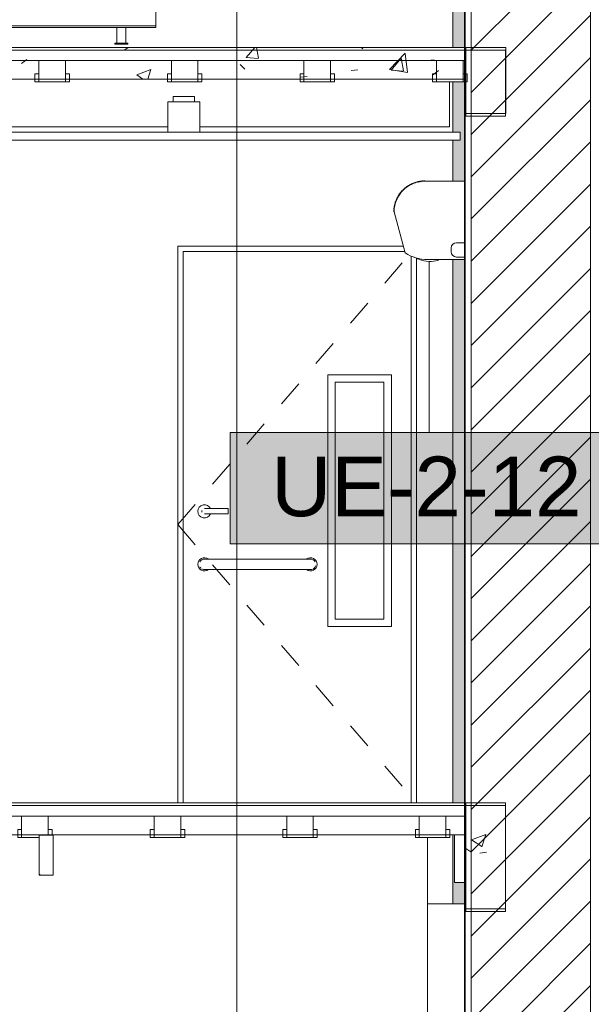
# Model space of a CAD drawing. Header units: metres. Extents: x 4.1 to 64.5, y -1.6 to 14.4.
# Tile 72 of 84: x 45.2 to 47.3, y 5.3 to 9. Entities that reach past the tile are written whole.
import ezdxf

# ---------------------------------------------------------------- set-up
doc = ezdxf.new("R2010")
doc.units = ezdxf.units.M
doc.linetypes.add('Center', pattern=[0.03175, 0.00635, -0.004763, 0.015875, -0.004763])
for name, color, linetype, lineweight in [('A-CLNG', 7, 'Continuous', 18), ('A-DOOR', 7, 'Continuous', 18), ('A-FLOR', 7, 'Continuous', 18), ('A-FLOR-MCUT', 7, 'Continuous', 18), ('A-FLOR-PATT', 7, 'Continuous', 18), ('A-WALL', 7, 'Continuous', 18), ('A-WALL-PATT', 7, 'Continuous', 18), ('E-LITE-EQPM', 7, 'Continuous', 18), ('G-ANNO-SYMB', 7, 'Continuous', 9), ('M-EQPM', 7, 'Continuous', 18), ('S-BEAM', 7, 'Continuous', 18), ('S-COLS', 7, 'Continuous', 18)]:
    doc.layers.add(name, color=color, linetype=linetype, lineweight=lineweight)
doc.layers.add('M-EQPM-IDEN', color=1, linetype='Continuous', lineweight=9, true_color=0xff0000)
doc.styles.add('Arial_1', font='arial.ttf', dxfattribs={"height": 0.225})
pattern_1 = [(50, (52.482, 6.033), (0.546555, -0.047815), [0.05715, -0.62865]), (355, (52.482, 6.033), (-0.105728, 0.573166), [0.04572, -0.50292]), (100.451, (52.528, 6.03), (0.440828, 0.52535), [0.04857, -0.53427]), (46.184, (52.482, 6.186), (0.81324, -0.12613), [0.08572, -0.94297]), (96.636, (52.55, 6.175), (0.71221, 0.74229), [0.07286, -0.80141]), (351.184, (52.482, 6.186), (0.71222, 0.74227), [0.06858, -0.75438]), (21, (52.558, 6.148), (0.454846, -0.306795), [0.05715, -0.62865]), (326, (52.558, 6.148), (0.185405, 0.55256), [0.04572, -0.50292]), (71.451, (52.596, 6.122), (0.64025, 0.245763), [0.04857, -0.53427]), (37.5, (52.482, 6.033), (0.009261, 0.253667), [0.02515, -0.47168, 0.02515, -0.48539, -0.50483]), (37.5, (52.482, 6.033), (0.009261, 0.253667), [-1.007, 0.02515, -0.47968]), (7.5, (52.482, 6.033), (0.200456, 0.300546), [0.02515, -0.26594, 0.02515, -0.46025, -0.19241]), (7.5, (52.482, 6.033), (0.200456, 0.300546), [-0.77648, 0.02515, -0.16726]), (327.5, (52.312, 6.033), (0.406768, -0.017188), [0.02515, -0.16535, 0.02515, -0.56921, -0.78867]), (327.5, (52.312, 6.033), (0.406768, -0.017188), [-0.78486, 0.02515, -0.76352]), (317.5, (52.236, 6.033), (0.444383, 0.07628), [0.02515, -0.2225, 0.02515, -0.36957, -0.56007]), (317.5, (52.236, 6.033), (0.444383, 0.07628), [-0.64237, 0.02515, -0.53492])]

# ---------------------------------------------------------------- blocks, each defined once
blk = doc.blocks.new('Porta sala de aula e laboratorio - P1 PORTA ESTUDIO-V52-Corte 7')
at = {"layer": 'A-DOOR'}
for p, q in [((53.2604, 8.14), (53.2604, 6.04)), ((54.1108, 8.14), (53.2604, 8.14)), ((53.2804, 6.04), (53.2804, 8.12)), ((53.2804, 8.12), (54.1162, 8.12)), ((54.1162, 8.12), (53.2804, 8.12)), ((53.2804, 8.12), (53.2804, 6.04)), ((54.1404, 6.04), (54.1404, 8.103)), ((54.1404, 6.04), (54.1404, 8.103)), ((54.1604, 6.04), (54.1604, 8.0963)), ((53.8254, 7.655), (54.0654, 7.655)), ((53.8254, 6.705), (53.8254, 7.655)), ((54.0654, 6.705), (54.0654, 7.655)), ((54.0374, 7.627), (53.8534, 7.627)), ((53.8534, 7.627), (53.8534, 6.733)), ((54.0374, 6.733), (54.0374, 7.627)), ((53.4504, 7.15), (53.3804, 7.15)), ((53.4504, 7.14), (53.4504, 7.15)), ((53.4504, 7.13), (53.4504, 7.14)), ((53.3804, 7.13), (53.4504, 7.13)), ((53.7304, 6.96), (53.3904, 6.96)), ((53.3904, 6.92), (53.7304, 6.92)), ((53.8534, 6.733), (54.0374, 6.733)), ((54.0654, 6.705), (53.8254, 6.705))]:
    blk.add_line(p, q, dxfattribs=at)
at = {"layer": 'A-DOOR', "linetype": 'Center'}
for q in [(54.1324, 8.1072), (54.1604, 6.04)]:
    blk.add_line((53.2604, 7.09), q, dxfattribs=at)
at = {"layer": 'A-DOOR', "flags": 128}
for points in [[(53.3804, 7.15), (53.3796, 7.15), (53.3788, 7.15), (53.3781, 7.15), (53.3773, 7.15), (53.3765, 7.15), (53.3757, 7.15), (53.3749, 7.15), (53.3742, 7.15), (53.3734, 7.15), (53.3727, 7.15), (53.3719, 7.15), (53.3712, 7.15), (53.3705, 7.15), (53.3698, 7.15), (53.3692, 7.15), (53.3685, 7.15), (53.3679, 7.15), (53.3673, 7.15), (53.3667, 7.15), (53.3661, 7.15), (53.3656, 7.15), (53.365, 7.15), (53.3645, 7.15), (53.3641, 7.15), (53.3636, 7.15), (53.3632, 7.15), (53.3628, 7.15), (53.3624, 7.15), (53.3621, 7.15), (53.3618, 7.15), (53.3615, 7.15), (53.3613, 7.15), (53.3611, 7.15), (53.3609, 7.15), (53.3607, 7.15), (53.3606, 7.15), (53.3605, 7.15), (53.3605, 7.15), (53.3604, 7.15)], [(53.3604, 7.13), (53.3605, 7.13), (53.3605, 7.13), (53.3606, 7.13), (53.3607, 7.13), (53.3608, 7.13), (53.361, 7.13), (53.3612, 7.13), (53.3615, 7.13), (53.3617, 7.13), (53.362, 7.13), (53.3624, 7.13), (53.3627, 7.13), (53.3631, 7.13), (53.3635, 7.13), (53.3639, 7.13), (53.3644, 7.13), (53.3649, 7.13), (53.3654, 7.13), (53.3659, 7.13), (53.3665, 7.13), (53.3671, 7.13), (53.3677, 7.13), (53.3683, 7.13), (53.369, 7.13), (53.3696, 7.13), (53.3703, 7.13), (53.371, 7.13), (53.3717, 7.13), (53.3725, 7.13), (53.3732, 7.13), (53.374, 7.13), (53.3747, 7.13), (53.3755, 7.13), (53.3763, 7.13), (53.377, 7.13), (53.3778, 7.13), (53.3786, 7.13), (53.3794, 7.13), (53.3802, 7.13), (53.3804, 7.13)], [(53.3904, 6.96), (53.3892, 6.96), (53.388, 6.96), (53.3869, 6.96), (53.3857, 6.96), (53.3845, 6.96), (53.3833, 6.96), (53.3822, 6.96), (53.381, 6.96), (53.3799, 6.96), (53.3788, 6.96), (53.3777, 6.96), (53.3766, 6.96), (53.3755, 6.96), (53.3745, 6.96), (53.3735, 6.96), (53.3725, 6.96), (53.3716, 6.96), (53.3707, 6.96), (53.3698, 6.96), (53.3689, 6.96), (53.3681, 6.96), (53.3673, 6.96), (53.3666, 6.96), (53.3659, 6.96), (53.3652, 6.96), (53.3646, 6.96), (53.364, 6.96), (53.3634, 6.96), (53.3629, 6.96), (53.3625, 6.96), (53.3621, 6.96), (53.3617, 6.96), (53.3614, 6.96), (53.3611, 6.96), (53.3609, 6.96), (53.3607, 6.96), (53.3606, 6.96), (53.3605, 6.96), (53.3604, 6.96), (53.3604, 6.96)], [(53.7604, 6.96), (53.7604, 6.96), (53.7604, 6.96), (53.7602, 6.96), (53.7601, 6.96), (53.7598, 6.96), (53.7596, 6.96), (53.7593, 6.96), (53.7589, 6.96), (53.7585, 6.96), (53.7581, 6.96), (53.7576, 6.96), (53.7571, 6.96), (53.7565, 6.96), (53.7559, 6.96), (53.7552, 6.96), (53.7545, 6.96), (53.7538, 6.96), (53.753, 6.96), (53.7522, 6.96), (53.7513, 6.96), (53.7505, 6.96), (53.7496, 6.96), (53.7486, 6.96), (53.7477, 6.96), (53.7467, 6.96), (53.7456, 6.96), (53.7446, 6.96), (53.7435, 6.96), (53.7424, 6.96), (53.7413, 6.96), (53.7402, 6.96), (53.739, 6.96), (53.7379, 6.96), (53.7367, 6.96), (53.7355, 6.96), (53.7344, 6.96), (53.7332, 6.96), (53.732, 6.96), (53.7308, 6.96), (53.7304, 6.96)], [(53.3604, 6.92), (53.3605, 6.92), (53.3605, 6.92), (53.3607, 6.92), (53.3608, 6.92), (53.361, 6.92), (53.3613, 6.92), (53.3616, 6.92), (53.362, 6.92), (53.3624, 6.92), (53.3628, 6.92), (53.3633, 6.92), (53.3638, 6.92), (53.3644, 6.92), (53.365, 6.92), (53.3657, 6.92), (53.3664, 6.92), (53.3671, 6.92), (53.3679, 6.92), (53.3687, 6.92), (53.3695, 6.92), (53.3704, 6.92), (53.3713, 6.92), (53.3723, 6.92), (53.3732, 6.92), (53.3742, 6.92), (53.3753, 6.92), (53.3763, 6.92), (53.3774, 6.92), (53.3785, 6.92), (53.3796, 6.92), (53.3807, 6.92), (53.3818, 6.92), (53.383, 6.92), (53.3842, 6.92), (53.3853, 6.92), (53.3865, 6.92), (53.3877, 6.92), (53.3889, 6.92), (53.3901, 6.92), (53.3904, 6.92)], [(53.7304, 6.92), (53.7316, 6.92), (53.7328, 6.92), (53.734, 6.92), (53.7352, 6.92), (53.7364, 6.92), (53.7376, 6.92), (53.7387, 6.92), (53.7399, 6.92), (53.741, 6.92), (53.7421, 6.92), (53.7432, 6.92), (53.7443, 6.92), (53.7454, 6.92), (53.7464, 6.92), (53.7474, 6.92), (53.7484, 6.92), (53.7493, 6.92), (53.7502, 6.92), (53.7511, 6.92), (53.752, 6.92), (53.7528, 6.92), (53.7536, 6.92), (53.7543, 6.92), (53.755, 6.92), (53.7557, 6.92), (53.7563, 6.92), (53.7569, 6.92), (53.7574, 6.92), (53.758, 6.92), (53.7584, 6.92), (53.7588, 6.92), (53.7592, 6.92), (53.7595, 6.92), (53.7598, 6.92), (53.76, 6.92), (53.7602, 6.92), (53.7603, 6.92), (53.7604, 6.92), (53.7604, 6.92), (53.7604, 6.92)]]:
    blk.add_lwpolyline(points, dxfattribs=at)
at = {"layer": 'A-DOOR'}
for centre, radius, start, end in [((53.3604, 7.14), 0.025, 23.748, 180), ((53.3604, 7.14), 0.025, 180, 336.2194), ((53.3604, 7.14), 0.01, 165, 180), ((53.3604, 7.14), 0.01, 180, 195), ((53.3604, 6.94), 0.025, 53.7209, 180), ((53.3604, 6.94), 0.02, 86.7168, 150), ((53.7604, 6.94), 0.025, 0, 126.2791), ((53.7604, 6.94), 0.02, 30, 93.2832), ((53.3604, 6.94), 0.025, 180, 306.9829), ((53.3604, 6.94), 0.02, 210, 225), ((53.3604, 6.94), 0.02, 240, 279.5989), ((53.7604, 6.94), 0.025, 233.397, 0), ((53.7604, 6.94), 0.02, 262.5937, 345)]:
    blk.add_arc(centre, radius, start, end, dxfattribs=at)
blk = doc.blocks.new('Light_-_LED_Recessed_fixture_-_Double_19510 - Light_-_LED_Recessed_fixture_-_Double_19510-V60-Corte 7')
at = {"layer": 'E-LITE-EQPM'}
for p, q in [((53.2427, 8.705), (53.3227, 8.705)), ((53.2427, 8.685), (53.2427, 8.705)), ((53.3227, 8.685), (53.3227, 8.705)), ((53.2227, 8.685), (53.3427, 8.685)), ((53.2227, 8.57), (53.2227, 8.685)), ((53.3427, 8.57), (53.3427, 8.685))]:
    blk.add_line(p, q, dxfattribs=at)
blk = doc.blocks.new('63_PHILIPS_SmartBalance Wall-mounted_WL484W - 1xLED46S_840-8157319-Corte 7')
at = {"layer": 'E-LITE-EQPM'}
for p, q in [((52.7375, 5.817), (52.7375, 5.919)), ((52.7895, 5.919), (52.7375, 5.919)), ((52.7895, 5.919), (52.7895, 5.817)), ((52.7375, 5.817), (52.7375, 5.767)), ((52.7895, 5.767), (52.7895, 5.817)), ((52.7375, 5.767), (52.7895, 5.767)), ((52.7385, 5.77), (52.7405, 5.77))]:
    blk.add_line(p, q, dxfattribs=at)
blk = doc.blocks.new('4 GRE - ESCOLA DE CINEMA E AUDIOVISUAL CINE REX R07_rvt-2-Corte 7')
at = {"layer": 'A-FLOR-PATT'}
h = blk.add_hatch(dxfattribs=at)
h.set_pattern_fill('FP_19', color=256, style=0, pattern_type=2)
h.set_pattern_definition(pattern_1)
h.paths.add_polyline_path([(53.9379, 8.77), (54.3415, 8.77), (54.3415, 8.89), (51.1754, 8.89), (51.1754, 8.77), (53.5948, 8.77)])
at = {"layer": 'A-WALL-PATT', "true_color": 0x808080}
h = blk.add_hatch(dxfattribs=at)
h.set_pattern_fill('FP_19', color=8, style=0, pattern_type=2)
h.set_pattern_definition(pattern_1)
h.paths.add_polyline_path([(54.3415, -0.6402), (54.344, -0.6402), (54.344, -0.13), (54.3415, -0.13)])
h.paths.add_polyline_path([(54.3415, 1.97), (54.344, 1.97), (54.344, 12.5099), (54.3415, 12.5099), (54.3415, 2.2202)])
h = blk.add_hatch(dxfattribs=at)
h.set_pattern_fill('FP_20', color=8, style=0, pattern_type=2)
h.set_pattern_definition([(45, (52.482, 6.033), (-0.0795495, 0.0795495), [])])
h.paths.add_polyline_path([(54.3665, -0.6402), (54.8165, -0.6402), (54.8165, -0.13), (54.3665, -0.13)])
h.paths.add_polyline_path([(54.3665, 1.97), (54.8165, 1.97), (54.8165, 12.5099), (54.3665, 12.5099), (54.3665, 2.2202)])
at = {"layer": 'S-BEAM'}
h = blk.add_hatch(dxfattribs=at)
h.set_pattern_fill('FP_19', color=256, style=0, pattern_type=2)
h.set_pattern_definition(pattern_1)
h.paths.add_polyline_path([(54.3468, 8.64), (54.4968, 8.64), (54.4968, 8.89), (54.3468, 8.89)])
h = blk.add_hatch(dxfattribs=at)
h.set_pattern_fill('FP_19', color=256, style=0, pattern_type=2)
h.set_pattern_definition(pattern_1)
h.paths.add_polyline_path([(54.4962, 5.64), (54.4962, 6.04), (54.3462, 6.04), (54.3462, 5.64)])
at = {"layer": 'S-COLS'}
h = blk.add_hatch(dxfattribs=at)
h.set_pattern_fill('FP_22', color=256, style=0, pattern_type=2)
h.set_pattern_definition([(50, (52.482, 6.033), (0.273274, -0.0239114), [0.02857, -0.31432]), (355, (52.482, 6.033), (-0.052863, 0.286588), [0.02286, -0.25146]), (100.451, (52.505, 6.032), (0.220418, 0.26268), [0.02429, -0.26714]), (46.184, (52.482, 6.11), (0.406619, -0.063057), [0.04286, -0.47149]), (96.636, (52.516, 6.104), (0.356107, 0.371139), [0.03643, -0.4007]), (351.184, (52.482, 6.11), (0.356108, 0.371137), [0.03429, -0.37719]), (21, (52.52, 6.091), (0.2274184, -0.153399), [0.02857, -0.31432]), (326, (52.52, 6.091), (0.092705, 0.276284), [0.02286, -0.25146]), (71.451, (52.539, 6.078), (0.320132, 0.122885), [0.02429, -0.26714]), (37.5, (52.482, 6.033), (0.0046375, 0.1268327), [0.00251, -0.2459, 0.00251, -0.25276, -0.25241]), (37.5, (52.482, 6.033), (0.0046375, 0.1268327), [-0.50368, 0.00251, -0.2499]), (7.5, (52.482, 6.033), (0.1002335, 0.1502687), [0.00251, -0.14303, 0.00251, -0.24018, -0.0962]), (7.5, (52.482, 6.033), (0.1002335, 0.1502687), [-0.38824, 0.00251, -0.09369]), (327.5, (52.397, 6.033), (0.2033841, -0.0085941), [0.00251, -0.09274, 0.00251, -0.29467, -0.39433]), (327.5, (52.397, 6.033), (0.2033841, -0.0085941), [-0.39243, 0.00251, -0.39182]), (317.5, (52.359, 6.033), (0.2221916, 0.0381397), [0.00251, -0.12131, 0.00251, -0.19484, -0.28003]), (317.5, (52.359, 6.033), (0.2221916, 0.0381397), [-0.32118, 0.00251, -0.27752])])
h.paths.add_polyline_path([(54.2969, -0.6402), (54.3415, -0.6402), (54.3415, -0.5147), (54.2969, -0.5147)])
h.paths.add_polyline_path([(54.3415, 5.66), (54.3415, 5.74), (54.3036, 5.74), (54.3036, 5.92), (54.2969, 5.92), (54.2969, 5.66), (54.3036, 5.66)])
h.paths.add_polyline_path([(54.2969, 6.04), (54.3415, 6.04), (54.3415, 8.76), (54.2969, 8.76), (54.2969, 8.57), (54.3254, 8.57), (54.3254, 8.54), (54.2969, 8.54), (54.2969, 8.385), (54.3409, 8.385), (54.3409, 8.09), (54.2969, 8.09), (54.2969, 6.9875)])
h.paths.add_polyline_path([(54.2969, 8.89), (54.3415, 8.89), (54.3415, 9.0944), (54.2969, 9.0944), (54.2969, 8.8945)])
h.paths.add_polyline_path([(54.3007, 9.2194), (54.3415, 9.2194), (54.3415, 10.12), (54.2969, 10.12), (54.2969, 9.2199)])
at = {"layer": 'A-CLNG'}
for p, q in [((54.3254, 8.57), (51.1754, 8.57)), ((54.3254, 8.54), (54.3254, 8.57)), ((51.1754, 8.54), (54.3254, 8.54))]:
    blk.add_line(p, q, dxfattribs=at)
at = {"layer": 'A-FLOR'}
for p, q in [((54.3415, 8.89), (51.1754, 8.89)), ((54.3415, 8.77), (54.3415, 8.89)), ((51.1754, 8.77), (54.3415, 8.77)), ((54.3415, 6.04), (51.1854, 6.04)), ((54.3415, 5.92), (54.3415, 6.04)), ((51.1854, 5.92), (54.3415, 5.92))]:
    blk.add_line(p, q, dxfattribs=at)
at = {"layer": 'A-FLOR-MCUT'}
blk.add_line((54.3415, 6.03), (51.1854, 6.03), dxfattribs=at)
at = {"layer": 'A-WALL'}
for p, q in [((54.3415, 12.5099), (54.3415, 1.97)), ((54.344, 12.5099), (54.344, 1.97)), ((54.3665, 12.5099), (54.3665, 1.97)), ((54.8165, 12.5099), (54.8165, 1.97)), ((53.2604, 6.04), (53.2604, 8.14)), ((53.2604, 8.14), (54.1108, 8.14)), ((54.1604, 8.0963), (54.1604, 6.04)), ((54.2019, 5.66), (54.2019, 5.91)), ((54.3415, 5.66), (54.2019, 5.66)), ((54.2019, 5.66), (54.2019, 3.02))]:
    blk.add_line(p, q, dxfattribs=at)
at = {"layer": 'S-BEAM'}
for p, q in [((54.4968, 8.89), (54.3468, 8.89)), ((54.3468, 8.89), (54.3468, 8.64)), ((54.4968, 8.64), (54.4968, 8.89)), ((54.2842, 8.76), (54.2842, 8.59)), ((54.3468, 8.64), (54.4968, 8.64)), ((53.2227, 8.59), (52.0404, 8.59)), ((54.2842, 8.59), (53.3427, 8.59)), ((54.4962, 6.04), (54.3462, 6.04)), ((54.3462, 6.04), (54.3462, 5.64)), ((54.4962, 5.64), (54.4962, 6.04)), ((54.3036, 5.74), (54.3036, 5.92)), ((54.3415, 5.74), (54.3036, 5.74)), ((54.3462, 5.64), (54.4962, 5.64))]:
    blk.add_line(p, q, dxfattribs=at)
at = {"layer": 'S-COLS'}
for p, q in [((54.2969, 8.89), (54.2969, 9.0947)), ((54.2969, 8.57), (54.2969, 8.76)), ((54.2969, 8.385), (54.2969, 8.54)), ((54.2969, 6.0399), (54.2969, 8.09)), ((54.2969, 5.66), (54.2969, 5.92))]:
    blk.add_line(p, q, dxfattribs=at)
at = {"layer": 'A-DOOR', "lineweight": 18}
blk.add_blockref('Porta sala de aula e laboratorio - P1 PORTA ESTUDIO-V52-Corte 7', (0, 0), dxfattribs=at)
at = {"layer": 'E-LITE-EQPM', "lineweight": 18}
for name in ['Light_-_LED_Recessed_fixture_-_Double_19510 - Light_-_LED_Recessed_fixture_-_Double_19510-V60-Corte 7', '63_PHILIPS_SmartBalance Wall-mounted_WL484W - 1xLED46S_840-8157319-Corte 7']:
    blk.add_blockref(name, (0, 0), dxfattribs=at)
blk = doc.blocks.new('Family - L207-299352-Corte 7')
at = {"layer": 'A-FLOR'}
for p, q in [((54.3462, 6.03), (51.1955, 6.03)), ((51.1955, 6.03), (51.1955, 5.99)), ((54.3462, 5.99), (54.3462, 6.03)), ((51.2709, 5.99), (51.1955, 5.99)), ((51.1955, 5.99), (51.1955, 5.959)), ((51.1955, 5.99), (54.3462, 5.99)), ((51.2709, 5.941), (51.2709, 5.99)), ((51.7709, 5.99), (51.6709, 5.99)), ((51.6709, 5.99), (51.6709, 5.9591)), ((51.7709, 5.9409), (51.7709, 5.99)), ((52.2709, 5.99), (52.1709, 5.99)), ((52.1709, 5.99), (52.1709, 5.9591)), ((52.2709, 5.9409), (52.2709, 5.99)), ((52.7709, 5.99), (52.6709, 5.99)), ((52.6709, 5.99), (52.6709, 5.9591)), ((52.7709, 5.9409), (52.7709, 5.99)), ((53.2709, 5.99), (53.1709, 5.99)), ((53.1709, 5.99), (53.1709, 5.9591)), ((53.2709, 5.9409), (53.2709, 5.99)), ((53.7709, 5.99), (53.6709, 5.99)), ((53.6709, 5.99), (53.6709, 5.9591)), ((53.7709, 5.9409), (53.7709, 5.99)), ((54.2709, 5.99), (54.1709, 5.99)), ((54.1709, 5.99), (54.1709, 5.9591)), ((54.2709, 5.9409), (54.2709, 5.99)), ((51.1955, 5.959), (51.1955, 5.91)), ((51.6709, 5.9591), (51.6709, 5.91)), ((52.1709, 5.9591), (52.1709, 5.91)), ((52.6709, 5.9591), (52.6709, 5.91)), ((53.1709, 5.9591), (53.1709, 5.91)), ((53.6709, 5.9591), (53.6709, 5.91)), ((54.1709, 5.9591), (54.1709, 5.91)), ((51.1955, 5.91), (51.2709, 5.91)), ((51.2709, 5.91), (51.2709, 5.941)), ((51.2859, 5.94), (51.2709, 5.94)), ((51.2709, 5.94), (51.2709, 5.9284)), ((51.2709, 5.9284), (51.2709, 5.91)), ((51.2709, 5.91), (51.2859, 5.91)), ((51.2859, 5.9216), (51.2859, 5.94)), ((51.2859, 5.91), (51.2859, 5.9216)), ((51.6709, 5.94), (51.6559, 5.94)), ((51.6559, 5.94), (51.6559, 5.9284)), ((51.6559, 5.9284), (51.6559, 5.91)), ((51.6559, 5.91), (51.6709, 5.91)), ((51.6709, 5.9216), (51.6709, 5.94)), ((51.6709, 5.91), (51.6709, 5.9216)), ((51.6709, 5.91), (51.7709, 5.91)), ((51.7709, 5.91), (51.7709, 5.9409)), ((51.7859, 5.94), (51.7709, 5.94)), ((51.7709, 5.94), (51.7709, 5.9284)), ((51.7709, 5.9284), (51.7709, 5.91)), ((51.7709, 5.91), (51.7859, 5.91)), ((51.7859, 5.9216), (51.7859, 5.94)), ((51.7859, 5.91), (51.7859, 5.9216)), ((52.1709, 5.94), (52.1559, 5.94)), ((52.1559, 5.94), (52.1559, 5.9284)), ((52.1559, 5.9284), (52.1559, 5.91)), ((52.1559, 5.91), (52.1709, 5.91)), ((52.1709, 5.9216), (52.1709, 5.94)), ((52.1709, 5.91), (52.1709, 5.9216)), ((52.1709, 5.91), (52.2709, 5.91)), ((52.2709, 5.91), (52.2709, 5.9409)), ((52.2859, 5.94), (52.2709, 5.94)), ((52.2709, 5.94), (52.2709, 5.9284)), ((52.2709, 5.9284), (52.2709, 5.91)), ((52.2709, 5.91), (52.2859, 5.91)), ((52.2859, 5.9216), (52.2859, 5.94)), ((52.2859, 5.91), (52.2859, 5.9216)), ((52.6709, 5.94), (52.6559, 5.94)), ((52.6559, 5.94), (52.6559, 5.9284)), ((52.6559, 5.9284), (52.6559, 5.91)), ((52.6559, 5.91), (52.6709, 5.91)), ((52.6709, 5.9216), (52.6709, 5.94)), ((52.6709, 5.91), (52.6709, 5.9216)), ((52.6709, 5.91), (52.7372, 5.91)), ((52.7709, 5.919), (52.7709, 5.9409)), ((52.7859, 5.94), (52.7709, 5.94)), ((52.7709, 5.94), (52.7709, 5.9284)), ((52.7709, 5.9284), (52.7709, 5.919)), ((52.7859, 5.9216), (52.7859, 5.94)), ((52.7859, 5.919), (52.7859, 5.9216)), ((53.1709, 5.94), (53.1559, 5.94)), ((53.1559, 5.94), (53.1559, 5.9284)), ((53.1559, 5.9284), (53.1559, 5.91)), ((53.1559, 5.91), (53.1709, 5.91)), ((53.1709, 5.9216), (53.1709, 5.94)), ((53.1709, 5.91), (53.1709, 5.9216)), ((53.1709, 5.91), (53.2709, 5.91)), ((53.2709, 5.91), (53.2709, 5.9409)), ((53.2859, 5.94), (53.2709, 5.94)), ((53.2709, 5.94), (53.2709, 5.9284)), ((53.2709, 5.9284), (53.2709, 5.91)), ((53.2709, 5.91), (53.2859, 5.91)), ((53.2859, 5.9216), (53.2859, 5.94)), ((53.2859, 5.91), (53.2859, 5.9216)), ((53.6709, 5.94), (53.6559, 5.94)), ((53.6559, 5.94), (53.6559, 5.9284)), ((53.6559, 5.9284), (53.6559, 5.91)), ((53.6559, 5.91), (53.6709, 5.91)), ((53.6709, 5.9216), (53.6709, 5.94)), ((53.6709, 5.91), (53.6709, 5.9216)), ((53.6709, 5.91), (53.7709, 5.91)), ((53.7709, 5.91), (53.7709, 5.9409)), ((53.7859, 5.94), (53.7709, 5.94)), ((53.7709, 5.94), (53.7709, 5.9284)), ((53.7709, 5.9284), (53.7709, 5.91)), ((53.7709, 5.91), (53.7859, 5.91)), ((53.7859, 5.9216), (53.7859, 5.94)), ((53.7859, 5.91), (53.7859, 5.9216)), ((54.1709, 5.94), (54.1559, 5.94)), ((54.1559, 5.94), (54.1559, 5.9284)), ((54.1559, 5.9284), (54.1559, 5.91)), ((54.1559, 5.91), (54.1709, 5.91)), ((54.1709, 5.9216), (54.1709, 5.94)), ((54.1709, 5.91), (54.1709, 5.9216)), ((54.1709, 5.91), (54.2709, 5.91)), ((54.2709, 5.91), (54.2709, 5.9409)), ((54.2859, 5.94), (54.2709, 5.94)), ((54.2709, 5.94), (54.2709, 5.9284)), ((54.2709, 5.9284), (54.2709, 5.91)), ((54.2709, 5.91), (54.2859, 5.91)), ((54.2859, 5.9216), (54.2859, 5.94)), ((54.2859, 5.91), (54.2859, 5.9216))]:
    blk.add_line(p, q, dxfattribs=at)
blk = doc.blocks.new('Family - V210-299476-Corte 7')
at = {"layer": 'S-BEAM'}
for p, q in [((54.4962, 6.03), (54.3462, 6.03)), ((54.3462, 6.03), (54.3462, 5.63)), ((54.4962, 5.63), (54.4962, 6.03)), ((54.3462, 5.63), (54.4962, 5.63))]:
    blk.add_line(p, q, dxfattribs=at)
blk = doc.blocks.new('Family - V307-300114-Corte 7')
at = {"layer": 'S-BEAM'}
for p, q in [((54.4962, 8.88), (54.3462, 8.88)), ((54.3462, 8.88), (54.3462, 8.63)), ((54.4962, 8.63), (54.4962, 8.88)), ((54.3462, 8.63), (54.4962, 8.63))]:
    blk.add_line(p, q, dxfattribs=at)
blk = doc.blocks.new('Family - L304-300122-Corte 7')
at = {"layer": 'A-FLOR'}
for p, q in [((54.3462, 8.88), (51.3255, 8.88)), ((51.3255, 8.88), (51.3255, 8.84)), ((54.3462, 8.84), (54.3462, 8.88)), ((51.3359, 8.84), (51.3255, 8.84)), ((51.3255, 8.84), (51.3255, 8.809)), ((51.3255, 8.84), (54.3462, 8.84)), ((51.3359, 8.791), (51.3359, 8.84)), ((51.8359, 8.84), (51.7359, 8.84)), ((51.7359, 8.84), (51.7359, 8.8091)), ((51.8359, 8.7909), (51.8359, 8.84)), ((52.3359, 8.84), (52.2359, 8.84)), ((52.2359, 8.84), (52.2359, 8.8091)), ((52.3359, 8.7909), (52.3359, 8.84)), ((52.8359, 8.84), (52.7359, 8.84)), ((52.7359, 8.84), (52.7359, 8.8091)), ((52.8359, 8.7909), (52.8359, 8.84)), ((53.3359, 8.84), (53.2359, 8.84)), ((53.2359, 8.84), (53.2359, 8.8091)), ((53.3359, 8.7909), (53.3359, 8.84)), ((53.8359, 8.84), (53.7359, 8.84)), ((53.7359, 8.84), (53.7359, 8.8091)), ((53.8359, 8.7909), (53.8359, 8.84)), ((54.3359, 8.84), (54.2359, 8.84)), ((54.2359, 8.84), (54.2359, 8.8091)), ((54.3359, 8.7929), (54.3359, 8.84)), ((51.3255, 8.809), (51.3255, 8.76)), ((51.7359, 8.8091), (51.7359, 8.76)), ((52.2359, 8.8091), (52.2359, 8.76)), ((52.7359, 8.8091), (52.7359, 8.76)), ((53.2359, 8.8091), (53.2359, 8.76)), ((53.7359, 8.8091), (53.7359, 8.76)), ((54.2359, 8.8091), (54.2359, 8.76)), ((51.3359, 8.76), (51.3359, 8.791)), ((51.3509, 8.79), (51.3359, 8.79)), ((51.3359, 8.79), (51.3359, 8.7784)), ((51.3359, 8.7784), (51.3359, 8.76)), ((51.3509, 8.7716), (51.3509, 8.79)), ((51.3509, 8.76), (51.3509, 8.7716)), ((51.7359, 8.79), (51.7209, 8.79)), ((51.7209, 8.79), (51.7209, 8.7784)), ((51.7209, 8.7784), (51.7209, 8.76)), ((51.7359, 8.7716), (51.7359, 8.79)), ((51.7359, 8.76), (51.7359, 8.7716)), ((51.8359, 8.76), (51.8359, 8.7909)), ((51.8509, 8.79), (51.8359, 8.79)), ((51.8359, 8.79), (51.8359, 8.7784)), ((51.8359, 8.7784), (51.8359, 8.76)), ((51.8509, 8.7716), (51.8509, 8.79)), ((51.8509, 8.76), (51.8509, 8.7716)), ((52.2359, 8.79), (52.2209, 8.79)), ((52.2209, 8.79), (52.2209, 8.7784)), ((52.2209, 8.7784), (52.2209, 8.76)), ((52.2359, 8.7716), (52.2359, 8.79)), ((52.2359, 8.76), (52.2359, 8.7716)), ((52.3359, 8.76), (52.3359, 8.7909)), ((52.3509, 8.79), (52.3359, 8.79)), ((52.3359, 8.79), (52.3359, 8.7784)), ((52.3359, 8.7784), (52.3359, 8.76)), ((52.3509, 8.7716), (52.3509, 8.79)), ((52.3509, 8.76), (52.3509, 8.7716)), ((52.7359, 8.79), (52.7209, 8.79)), ((52.7209, 8.79), (52.7209, 8.7784)), ((52.7209, 8.7784), (52.7209, 8.76)), ((52.7359, 8.7716), (52.7359, 8.79)), ((52.7359, 8.76), (52.7359, 8.7716)), ((52.8359, 8.76), (52.8359, 8.7909)), ((52.8509, 8.79), (52.8359, 8.79)), ((52.8359, 8.79), (52.8359, 8.7784)), ((52.8359, 8.7784), (52.8359, 8.76)), ((52.8509, 8.7716), (52.8509, 8.79)), ((52.8509, 8.76), (52.8509, 8.7716)), ((53.2359, 8.79), (53.2209, 8.79)), ((53.2209, 8.79), (53.2209, 8.7784)), ((53.2209, 8.7784), (53.2209, 8.76)), ((53.2359, 8.7716), (53.2359, 8.79)), ((53.2359, 8.76), (53.2359, 8.7716)), ((53.3359, 8.76), (53.3359, 8.7909)), ((53.3509, 8.79), (53.3359, 8.79)), ((53.3359, 8.79), (53.3359, 8.7784)), ((53.3359, 8.7784), (53.3359, 8.76)), ((53.3509, 8.7716), (53.3509, 8.79)), ((53.3509, 8.76), (53.3509, 8.7716)), ((53.7359, 8.79), (53.7209, 8.79)), ((53.7209, 8.79), (53.7209, 8.7784)), ((53.7209, 8.7784), (53.7209, 8.76)), ((53.7359, 8.7716), (53.7359, 8.79)), ((53.7359, 8.76), (53.7359, 8.7716)), ((53.8359, 8.76), (53.8359, 8.7909)), ((53.8509, 8.79), (53.8359, 8.79)), ((53.8359, 8.79), (53.8359, 8.7784)), ((53.8359, 8.7784), (53.8359, 8.76)), ((53.8509, 8.7716), (53.8509, 8.79)), ((53.8509, 8.76), (53.8509, 8.7716)), ((54.2359, 8.79), (54.2209, 8.79)), ((54.2209, 8.79), (54.2209, 8.7784)), ((54.2209, 8.7784), (54.2209, 8.76)), ((54.2359, 8.7716), (54.2359, 8.79)), ((54.2359, 8.76), (54.2359, 8.7716)), ((54.3359, 8.76), (54.3359, 8.7929)), ((54.3509, 8.79), (54.3359, 8.79)), ((54.3359, 8.79), (54.3359, 8.7784)), ((54.3359, 8.7784), (54.3359, 8.76)), ((54.3509, 8.7716), (54.3509, 8.79)), ((54.3509, 8.76), (54.3509, 8.7716)), ((51.3255, 8.76), (51.3359, 8.76)), ((51.3359, 8.76), (51.3509, 8.76)), ((51.7209, 8.76), (51.7359, 8.76)), ((51.7359, 8.76), (51.8359, 8.76)), ((51.8359, 8.76), (51.8509, 8.76)), ((52.2209, 8.76), (52.2359, 8.76)), ((52.2359, 8.76), (52.3359, 8.76)), ((52.3359, 8.76), (52.3509, 8.76)), ((52.7209, 8.76), (52.7359, 8.76)), ((52.7359, 8.76), (52.8359, 8.76)), ((52.8359, 8.76), (52.8509, 8.76)), ((53.2209, 8.76), (53.2359, 8.76)), ((53.2359, 8.76), (53.3359, 8.76)), ((53.3359, 8.76), (53.3509, 8.76)), ((53.7209, 8.76), (53.7359, 8.76)), ((53.7359, 8.76), (53.8359, 8.76)), ((53.8359, 8.76), (53.8509, 8.76)), ((54.2209, 8.76), (54.2359, 8.76)), ((54.2359, 8.76), (54.3359, 8.76)), ((54.3359, 8.76), (54.3509, 8.76))]:
    blk.add_line(p, q, dxfattribs=at)
blk = doc.blocks.new('ESTRUTURAL CINE REX _011_IFC-2-Corte 7')
at = {"layer": 'A-FLOR', "lineweight": 18}
for name in ['Family - L304-300122-Corte 7', 'Family - L207-299352-Corte 7']:
    blk.add_blockref(name, (0, 0), dxfattribs=at)
at = {"layer": 'S-BEAM', "lineweight": 18}
for name in ['Family - V307-300114-Corte 7', 'Family - V210-299476-Corte 7']:
    blk.add_blockref(name, (0, 0), dxfattribs=at)
blk = doc.blocks.new('V8 Hi Wall 1_5-3_6kW Revit - 3_6kW-770501-Corte 7')
at = {"layer": 'M-EQPM', "color": 1, "true_color": 0xff0000}
for p, q in [((54.3409, 8.385), (54.1908, 8.385)), ((54.1908, 8.385), (54.3409, 8.385)), ((54.3409, 8.09), (54.3409, 8.385)), ((54.3409, 8.385), (54.3409, 8.09)), ((54.0864, 8.3156), (54.0864, 8.3179)), ((54.0749, 8.2701), (54.0759, 8.2701)), ((54.0759, 8.2701), (54.1175, 8.115)), ((54.1175, 8.115), (54.0759, 8.2701)), ((54.3409, 8.153), (54.3109, 8.153)), ((54.3409, 8.099), (54.3409, 8.153)), ((54.2909, 8.133), (54.2909, 8.119)), ((54.3109, 8.099), (54.3409, 8.099)), ((54.1633, 8.0954), (54.1622, 8.0937)), ((54.2014, 8.09), (54.3409, 8.09)), ((54.3409, 8.09), (54.2014, 8.09)), ((54.2336, 8.0848), (54.2438, 8.0868)), ((54.2438, 8.0868), (54.2432, 8.09))]:
    blk.add_line(p, q, dxfattribs=at)
for centre, radius, start, end in [((54.1908, 8.2701), 0.1149, 90, 180), ((54.1908, 8.2701), 0.1149, 90, 180), ((54.1908, 8.2701), 0.1159, 130.3676, 133.4215), ((54.1908, 8.2701), 0.1149, 130.3425, 133.4492), ((54.117, 8.3581), 0.0015, 0.6442, 180), ((54.117, 8.3581), 0.0015, 179.3558, 180), ((54.117, 8.3581), 0.0015, 180, 210), ((54.117, 8.3581), 0.0015, 180, 255), ((54.117, 8.3581), 0.0015, 105, 135), ((54.1908, 8.2701), 0.1159, 126.3871, 129.4465), ((54.1908, 8.2701), 0.1149, 126.3375, 129.4902), ((54.1233, 8.3631), 0.0015, 0, 180), ((54.1233, 8.3631), 0.0015, 180, 210), ((54.1233, 8.3631), 0.0015, 180, 255), ((54.1233, 8.3631), 0.0015, 105, 135), ((54.1908, 8.2701), 0.1159, 122.4505, 125.4752), ((54.1908, 8.2701), 0.1149, 122.7049, 125.4821), ((54.1299, 8.3675), 0.0015, 15, 180), ((54.1299, 8.3675), 0.0015, 180, 195), ((54.1299, 8.3675), 0.0015, 180, 240), ((54.1299, 8.3675), 0.0015, 105, 135), ((54.1908, 8.2701), 0.1159, 114.5703, 121.4746), ((54.1369, 8.3716), 0.0015, 45, 180), ((54.1369, 8.3716), 0.0015, 0, 180), ((54.1369, 8.3716), 0.0015, 180, 225), ((54.1908, 8.2701), 0.1149, 114.49, 117.6621), ((54.1441, 8.3751), 0.0015, 0, 180), ((54.1441, 8.3751), 0.0015, 180, 240), ((54.1441, 8.3751), 0.0015, 120, 150), ((54.1908, 8.2701), 0.1159, 110.4421, 113.4317), ((54.1441, 8.3751), 0.0015, 30, 60), ((54.1908, 8.2701), 0.1149, 110.3427, 113.3777), ((54.1441, 8.3751), 0.0015, 345, 0), ((54.1515, 8.3781), 0.0015, 0, 180), ((54.1515, 8.3781), 0.0015, 180, 195), ((54.1515, 8.3781), 0.0015, 180, 240), ((54.1515, 8.3781), 0.0015, 105, 135), ((54.1908, 8.2701), 0.1159, 106.6076, 109.4925), ((54.1908, 8.2701), 0.1149, 107.2539, 109.4145), ((54.1515, 8.3781), 0.0015, 30, 45), ((54.1515, 8.3781), 0.0015, 345, 0), ((54.1591, 8.3806), 0.0015, 15, 180), ((54.1591, 8.3806), 0.0015, 180, 210), ((54.1591, 8.3806), 0.0015, 105, 135), ((54.1908, 8.2701), 0.1159, 102.5762, 105.5698), ((54.1908, 8.2701), 0.1149, 102.3675, 103.4297), ((54.1669, 8.3825), 0.0015, 0, 180), ((54.1669, 8.3825), 0.0015, 180, 210), ((54.1669, 8.3825), 0.0015, 105, 135), ((54.1908, 8.2701), 0.1159, 98.5996, 101.4745), ((54.1669, 8.3825), 0.0015, 30, 45), ((54.1908, 8.2701), 0.1149, 98.6727, 101.4241), ((54.1669, 8.3825), 0.0015, 345, 0), ((54.1748, 8.3839), 0.0015, 90, 180), ((54.1748, 8.3839), 0.0015, 0, 180), ((54.1748, 8.3839), 0.0015, 180, 225), ((54.1908, 8.2701), 0.1159, 94.5761, 97.4305), ((54.1748, 8.3839), 0.0015, 15, 45), ((54.1748, 8.3839), 0.0015, 330, 0), ((54.1908, 8.2701), 0.1149, 94.2825, 97.3242), ((54.1828, 8.3847), 0.0015, 0, 180), ((54.1828, 8.3847), 0.0015, 180, 210), ((54.1828, 8.3847), 0.0015, 105, 135), ((54.1908, 8.2701), 0.1159, 90, 93.4989), ((54.1828, 8.3847), 0.0015, 15, 45), ((54.1908, 8.2701), 0.1149, 90.5946, 93.2923), ((54.1828, 8.3847), 0.0015, 345, 0), ((54.1908, 8.385), 0.0015, 0, 180), ((54.1908, 8.385), 0.0015, 45, 135), ((54.1908, 8.385), 0.0015, 0, 30), ((54.1908, 8.2701), 0.1159, 154.3792, 157.3291), ((54.0876, 8.3205), 0.0015, 45, 180), ((54.0876, 8.3205), 0.0015, 180, 240), ((54.0876, 8.3205), 0.0015, 180, 270), ((54.1908, 8.2701), 0.1149, 154.4213, 155.4098), ((54.0876, 8.3205), 0.0015, 105, 135), ((54.1908, 8.2701), 0.1159, 150.2636, 153.2905), ((54.1908, 8.2701), 0.1149, 151.9574, 153.4576), ((54.0913, 8.3276), 0.0015, 60, 180), ((54.0913, 8.3276), 0.0015, 180, 210), ((54.0913, 8.3276), 0.0015, 180, 240), ((54.0913, 8.3276), 0.0015, 105, 135), ((54.1908, 8.2701), 0.1159, 146.3381, 149.7478), ((54.1908, 8.2701), 0.1149, 146.4136, 148.0174), ((54.0956, 8.3344), 0.0015, 30, 180), ((54.0956, 8.3344), 0.0015, 180, 225), ((54.0956, 8.3344), 0.0015, 180, 255), ((54.0956, 8.3344), 0.0015, 105, 135), ((54.1908, 8.2701), 0.1159, 142.3772, 145.3624), ((54.1908, 8.2701), 0.1149, 142.3862, 145.4515), ((54.1003, 8.3409), 0.0015, 15, 180), ((54.1003, 8.3409), 0.0015, 180, 225), ((54.1003, 8.3409), 0.0015, 180, 270), ((54.1003, 8.3409), 0.0015, 105, 135), ((54.1908, 8.2701), 0.1159, 138.5375, 141.4309), ((54.1908, 8.2701), 0.1149, 138.5404, 141.5002), ((54.1054, 8.347), 0.0015, 30, 180), ((54.1054, 8.347), 0.0015, 180, 255), ((54.1054, 8.347), 0.0015, 120, 150), ((54.1908, 8.2701), 0.1159, 134.6672, 137.4765), ((54.111, 8.3528), 0.0015, 30, 180), ((54.111, 8.3528), 0.0015, 180, 225), ((54.111, 8.3528), 0.0015, 105, 135), ((54.0766, 8.2821), 0.0015, 45, 180), ((54.0766, 8.2821), 0.0015, 180, 300), ((54.0766, 8.2821), 0.0015, 120, 150), ((54.1908, 8.2701), 0.1159, 170.4392, 173.3098), ((54.0777, 8.2901), 0.0015, 45, 180), ((54.0777, 8.2901), 0.0015, 180, 255), ((54.0777, 8.2901), 0.0015, 180, 300), ((54.0777, 8.2901), 0.0015, 105, 135), ((54.1908, 8.2701), 0.1159, 166.236, 169.3972), ((54.0794, 8.2979), 0.0015, 75, 180), ((54.0794, 8.2979), 0.0015, 180, 225), ((54.0794, 8.2979), 0.0015, 180, 270), ((54.0794, 8.2979), 0.0015, 120, 135), ((54.1908, 8.2701), 0.1159, 162.2974, 165.6728), ((54.0816, 8.3056), 0.0015, 45, 180), ((54.0816, 8.3056), 0.0015, 180, 225), ((54.0816, 8.3056), 0.0015, 180, 270), ((54.0816, 8.3056), 0.0015, 105, 135), ((54.1908, 8.2701), 0.1159, 158.397, 161.3398), ((54.0843, 8.3132), 0.0015, 30, 180), ((54.0843, 8.3132), 0.0015, 180, 240), ((54.0843, 8.3132), 0.0015, 180, 285), ((54.0843, 8.3132), 0.0015, 105, 135), ((54.076, 8.2741), 0.0015, 60, 180), ((54.076, 8.2741), 0.0015, 180, 240), ((54.076, 8.2741), 0.0015, 180, 285), ((54.1908, 8.2701), 0.1159, 178.224, 180), ((54.076, 8.2741), 0.0015, 105, 135), ((54.1908, 8.2701), 0.1159, 174.6358, 177.5013), ((54.0766, 8.2821), 0.0015, 210, 240), ((54.3109, 8.133), 0.02, 90, 180), ((54.2014, 8.2432), 0.1532, 236.8014, 270), ((54.2014, 8.2432), 0.1532, 236.8014, 270), ((54.2014, 8.2432), 0.1532, 251.5448, 255.2566), ((54.3109, 8.119), 0.02, 180, 270), ((54.2115, 8.1985), 0.1159, 244.797, 281)]:
    blk.add_arc(centre, radius, start, end, dxfattribs=at)
blk = doc.blocks.new('VENTILADOR Titan LSC e LSF 200 a 1250 - 224 LSC-1063991-Corte 7')
at = {"layer": 'M-EQPM', "color": 1, "true_color": 0xff0000}
for p, q in [((52.782, 9.5145), (52.782, 9.576)), ((52.782, 9.576), (53.117, 9.576)), ((53.117, 9.576), (53.117, 9.5145)), ((52.782, 9.5145), (52.782, 9.1995)), ((52.849, 9.5145), (52.782, 9.5145)), ((52.849, 9.22), (52.849, 9.52)), ((52.849, 9.52), (53.05, 9.52)), ((53.05, 9.52), (53.05, 9.22)), ((53.117, 9.5145), (53.05, 9.5145)), ((53.117, 9.1425), (53.117, 9.5145)), ((53.277, 9.532), (53.271, 9.532)), ((53.271, 9.37), (53.271, 9.532)), ((53.277, 9.37), (53.277, 9.532)), ((52.3942, 9.4825), (52.338, 9.4725)), ((52.338, 9.4725), (52.338, 9.37)), ((52.3942, 9.4825), (52.3942, 9.37)), ((52.6219, 9.4725), (52.3942, 9.4725)), ((52.6782, 9.4725), (52.6219, 9.4825)), ((52.6219, 9.37), (52.6219, 9.4825)), ((52.6782, 9.37), (52.6782, 9.4725)), ((53.271, 9.488), (53.117, 9.488)), ((52.9445, 9.405), (52.9445, 9.335)), ((52.9545, 9.335), (52.9545, 9.405)), ((52.338, 9.37), (52.338, 9.2795)), ((52.3942, 9.37), (52.3942, 9.2799)), ((52.6219, 9.2799), (52.6219, 9.37)), ((52.732, 9.3823), (52.6782, 9.3823)), ((52.6782, 9.2795), (52.6782, 9.37)), ((52.782, 9.395), (52.732, 9.395)), ((52.732, 9.395), (52.732, 9.3581)), ((53.271, 9.208), (53.271, 9.37)), ((53.277, 9.208), (53.277, 9.37)), ((52.6782, 9.3578), (52.732, 9.3578)), ((52.732, 9.3581), (52.732, 9.345)), ((52.732, 9.345), (52.782, 9.345)), ((52.316, 9.031), (52.316, 9.28)), ((52.316, 9.28), (52.782, 9.28)), ((53.117, 9.252), (53.271, 9.252)), ((52.366, 9.23), (52.366, 9.031)), ((52.366, 9.23), (52.732, 9.23)), ((52.732, 9.23), (52.732, 9.031)), ((53.05, 9.22), (52.849, 9.22)), ((52.782, 9.2001), (52.782, 9.031)), ((53.271, 9.208), (53.277, 9.208)), ((52.782, 9.1425), (53.117, 9.1425)), ((52.3152, 8.971), (52.3152, 9.031)), ((52.3152, 9.031), (53.177, 9.031)), ((53.177, 9.031), (53.177, 8.971)), ((52.3152, 8.965), (52.3152, 8.971)), ((53.177, 8.971), (52.3152, 8.971)), ((53.177, 8.965), (52.3152, 8.965)), ((52.3685, 8.965), (52.3685, 8.906)), ((52.4035, 8.906), (52.4035, 8.965)), ((53.0295, 8.965), (53.0295, 8.906)), ((53.0645, 8.906), (53.0645, 8.965)), ((53.177, 8.971), (53.177, 8.965)), ((52.361, 8.906), (52.411, 8.906)), ((52.361, 8.902), (52.361, 8.906)), ((52.411, 8.902), (52.361, 8.902)), ((52.411, 8.906), (52.411, 8.902)), ((53.022, 8.906), (53.072, 8.906)), ((53.022, 8.902), (53.022, 8.906)), ((53.072, 8.902), (53.022, 8.902)), ((53.072, 8.906), (53.072, 8.902))]:
    blk.add_line(p, q, dxfattribs=at)
at = {"layer": 'M-EQPM', "color": 1, "true_color": 0xff0000, "flags": 128}
for points in [[(53.0399, 9.37), (53.0373, 9.3895), (53.0296, 9.4078), (53.0172, 9.424), (53.0008, 9.437), (52.9815, 9.4461), (52.9604, 9.4508), (52.9386, 9.4508), (52.9174, 9.4461), (52.8981, 9.437), (52.8818, 9.424), (52.8694, 9.4078), (52.8616, 9.3895), (52.859, 9.37)], [(52.9445, 9.42), (52.9445, 9.42), (52.9445, 9.42), (52.9445, 9.4199), (52.9445, 9.4198), (52.9445, 9.4197), (52.9445, 9.4196), (52.9445, 9.4194), (52.9445, 9.4192), (52.9445, 9.419), (52.9445, 9.4188), (52.9445, 9.4186), (52.9445, 9.4183), (52.9445, 9.418), (52.9445, 9.4177), (52.9445, 9.4174), (52.9445, 9.417), (52.9445, 9.4167), (52.9445, 9.4163), (52.9445, 9.4159), (52.9445, 9.4155), (52.9445, 9.415), (52.9445, 9.4146), (52.9445, 9.4141), (52.9445, 9.4136), (52.9445, 9.4131), (52.9445, 9.4126), (52.9445, 9.4121), (52.9445, 9.4115), (52.9445, 9.411), (52.9445, 9.4104), (52.9445, 9.4099), (52.9445, 9.4093), (52.9445, 9.4087), (52.9445, 9.4081), (52.9445, 9.4075), (52.9445, 9.407), (52.9445, 9.4064), (52.9445, 9.4058), (52.9445, 9.4052), (52.9445, 9.405)], [(52.9545, 9.405), (52.9545, 9.4056), (52.9545, 9.4062), (52.9545, 9.4068), (52.9545, 9.4074), (52.9545, 9.408), (52.9545, 9.4086), (52.9545, 9.4091), (52.9545, 9.4097), (52.9545, 9.4103), (52.9545, 9.4108), (52.9545, 9.4114), (52.9545, 9.4119), (52.9545, 9.4125), (52.9545, 9.413), (52.9545, 9.4135), (52.9545, 9.414), (52.9545, 9.4144), (52.9545, 9.4149), (52.9545, 9.4153), (52.9545, 9.4158), (52.9545, 9.4162), (52.9545, 9.4166), (52.9545, 9.4169), (52.9545, 9.4173), (52.9545, 9.4176), (52.9545, 9.4179), (52.9545, 9.4182), (52.9545, 9.4185), (52.9545, 9.4188), (52.9545, 9.419), (52.9545, 9.4192), (52.9545, 9.4194), (52.9545, 9.4195), (52.9545, 9.4197), (52.9545, 9.4198), (52.9545, 9.4199), (52.9545, 9.4199), (52.9545, 9.42), (52.9545, 9.42)], [(52.859, 9.37), (52.8616, 9.3505), (52.8694, 9.3322), (52.8818, 9.316), (52.8981, 9.303), (52.9174, 9.2939), (52.9386, 9.2892), (52.9604, 9.2892), (52.9815, 9.2939), (53.0008, 9.303), (53.0172, 9.316), (53.0296, 9.3322), (53.0373, 9.3505), (53.0399, 9.37)], [(52.9445, 9.335), (52.9445, 9.3344), (52.9445, 9.3338), (52.9445, 9.3332), (52.9445, 9.3326), (52.9445, 9.332), (52.9445, 9.3314), (52.9445, 9.3309), (52.9445, 9.3303), (52.9445, 9.3297), (52.9445, 9.3292), (52.9445, 9.3286), (52.9445, 9.3281), (52.9445, 9.3275), (52.9445, 9.327), (52.9445, 9.3265), (52.9445, 9.326), (52.9445, 9.3256), (52.9445, 9.3251), (52.9445, 9.3247), (52.9445, 9.3242), (52.9445, 9.3238), (52.9445, 9.3234), (52.9445, 9.3231), (52.9445, 9.3227), (52.9445, 9.3224), (52.9445, 9.3221), (52.9445, 9.3218), (52.9445, 9.3215), (52.9445, 9.3212), (52.9445, 9.321), (52.9445, 9.3208), (52.9445, 9.3206), (52.9445, 9.3205), (52.9445, 9.3203), (52.9445, 9.3202), (52.9445, 9.3201), (52.9445, 9.3201), (52.9445, 9.32), (52.9445, 9.32)], [(52.9545, 9.32), (52.9545, 9.32), (52.9545, 9.32), (52.9545, 9.3201), (52.9545, 9.3202), (52.9545, 9.3203), (52.9545, 9.3204), (52.9545, 9.3206), (52.9545, 9.3208), (52.9545, 9.321), (52.9545, 9.3212), (52.9545, 9.3214), (52.9545, 9.3217), (52.9545, 9.322), (52.9545, 9.3223), (52.9545, 9.3226), (52.9545, 9.323), (52.9545, 9.3233), (52.9545, 9.3237), (52.9545, 9.3241), (52.9545, 9.3245), (52.9545, 9.325), (52.9545, 9.3254), (52.9545, 9.3259), (52.9545, 9.3264), (52.9545, 9.3269), (52.9545, 9.3274), (52.9545, 9.3279), (52.9545, 9.3285), (52.9545, 9.329), (52.9545, 9.3296), (52.9545, 9.3301), (52.9545, 9.3307), (52.9545, 9.3313), (52.9545, 9.3319), (52.9545, 9.3325), (52.9545, 9.333), (52.9545, 9.3336), (52.9545, 9.3342), (52.9545, 9.3348), (52.9545, 9.335)]]:
    blk.add_lwpolyline(points, dxfattribs=at)
at = {"layer": 'M-EQPM', "color": 1, "true_color": 0xff0000}
for centre, start, end in [((52.9495, 9.42), 150, 180), ((52.9495, 9.42), 90, 135), ((52.9495, 9.42), 45, 90), ((52.9495, 9.42), 0, 30), ((52.9495, 9.32), 150, 165), ((52.9495, 9.32), 15, 30), ((52.9495, 9.32), 180, 210), ((52.9495, 9.32), 225, 270), ((52.9495, 9.32), 270, 315), ((52.9495, 9.32), 330, 360)]:
    blk.add_arc(centre, 0.005, start, end, dxfattribs=at)
blk = doc.blocks.new('M_Identificador de equipamento mecânico_BTS - Em caixas-817025-Corte 7')
at = {"layer": 'M-EQPM-IDEN', "true_color": 0xf5f5f5}
blk.add_hatch(color=7, dxfattribs=at).paths.add_polyline_path([(51.8158, 9.449), (51.8158, 9.029), (50.3158, 9.029), (50.3158, 9.449)])
at = {"layer": 'M-EQPM-IDEN'}
for p, q in [((51.8158, 9.449), (50.3158, 9.449)), ((50.3158, 9.449), (50.3158, 9.029)), ((50.3158, 9.449), (51.8158, 9.449)), ((50.3158, 9.029), (50.3158, 9.449)), ((51.8158, 9.029), (51.8158, 9.449)), ((51.8158, 9.449), (51.8158, 9.029)), ((50.3158, 9.029), (51.8158, 9.029)), ((51.8158, 9.029), (50.3158, 9.029))]:
    blk.add_line(p, q, dxfattribs=at)

msp = doc.modelspace()

# ---------------------------------------------------------------- linework, layer by layer
at = {"layer": 'G-ANNO-SYMB'}
msp.add_line((46.0113, 13.2819), (46.0113, -0.9011), dxfattribs=at)
at = {"layer": 'M-EQPM-IDEN'}
msp.add_line((46.737, 8.0827), (46.737, 7.4377), dxfattribs=at)

# ---------------------------------------------------------------- block references
at = {"lineweight": 5}
for name in ['4 GRE - ESCOLA DE CINEMA E AUDIOVISUAL CINE REX R07_rvt-2-Corte 7', 'ESTRUTURAL CINE REX _011_IFC-2-Corte 7']:
    msp.add_blockref(name, (-7.4707, 0), dxfattribs=at)
at = {"layer": 'M-EQPM', "color": 1, "true_color": 0xff0000}
for name in ['VENTILADOR Titan LSC e LSF 200 a 1250 - 224 LSC-1063991-Corte 7', 'V8 Hi Wall 1_5-3_6kW Revit - 3_6kW-770501-Corte 7']:
    msp.add_blockref(name, (-7.4707, 0), dxfattribs=at)
at = {"layer": 'M-EQPM-IDEN'}
msp.add_blockref('M_Identificador de equipamento mecânico_BTS - Em caixas-817025-Corte 7', (-4.3288, -2.0113), dxfattribs=at)

# ---------------------------------------------------------------- texts
at = {"layer": 'M-EQPM-IDEN', "color": 7, "insert": (46.1412, 7.3464), "char_height": 0.225, "width": 1.437025, "attachment_point": 1, "style": 'Arial_1'}
msp.add_mtext('UE-2-12', dxfattribs=at)

doc.saveas('drawing.dxf')
